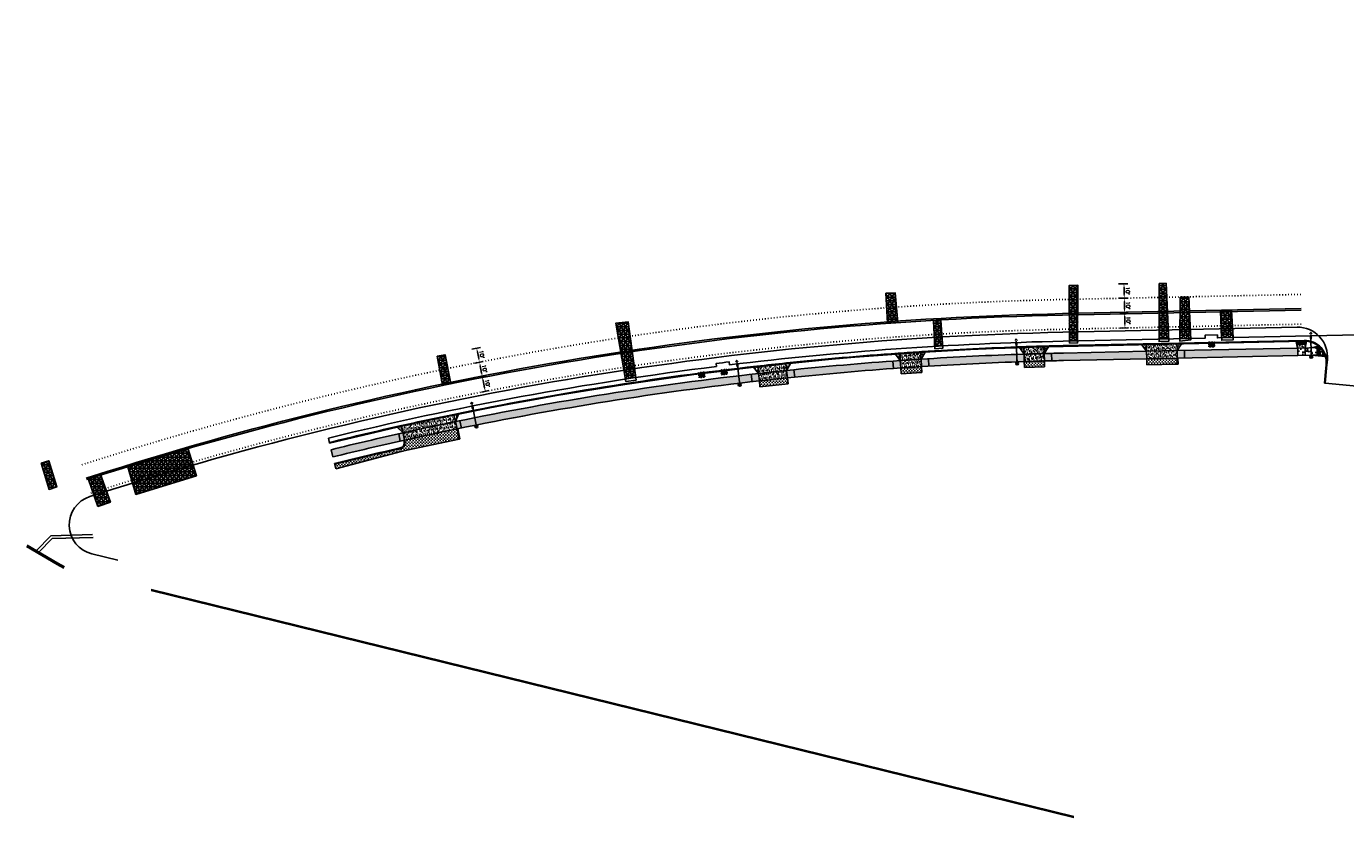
# Model space of a CAD drawing. Extents: x 1490373 to 1513910, y 649283 to 656452.
# Tile 3 of 6: x 1510429 to 1511316, y 652438 to 652969. Entities that reach past the tile are written whole.
import ezdxf

# ---------------------------------------------------------------- set-up
doc = ezdxf.new("R2010")
doc.units = 0
doc.header["$MEASUREMENT"] = 0
doc.header["$PDMODE"] = 34
doc.header["$PDSIZE"] = 0.004
for name, pattern in [('HIDDEN', [0.375, 0.25, -0.125]), ('motdrum10', [0]), ('motdrum25', [0]), ('pavement_dash', [2, 0.5, -1.5])]:
    doc.linetypes.add(name, pattern=pattern)
for name, color, linetype in [('E-DOUBLEYELLOW', 50, 'Continuous'), ('E-LANELINE', 110, 'Continuous'), ('E-MISC', 51, 'Continuous'), ('MOT-DRUMS', 1, 'Continuous'), ('P-ASPHALTDRIVE', 252, 'Continuous'), ('P-CONCRETEAREA', 252, 'Continuous'), ('P-CURB', 6, 'Continuous'), ('P-DRIVE', 1, 'Continuous'), ('P-DRIVEEND', 2, 'Continuous'), ('P-FULLDEPTHREPAIR', 252, 'Continuous'), ('P-LIGHT-COBRAHEAD', 1, 'Continuous'), ('P-PAVEMENT', 6, 'Continuous'), ('P-SAWCUT', 3, 'Continuous'), ('P-STORM-DISPLAY', 5, 'Continuous'), ('P-WALK', 4, 'Continuous'), ('SIGN', 7, 'Continuous')]:
    doc.layers.add(name, color=color, linetype=linetype)
doc.styles.get("Standard").update_dxf_attribs({"font": 'simplex.shx'})
doc.dimstyles.new('COEC', dxfattribs={"dimscale": 13.9, "dimtxt": 0.18, "dimasz": 0.18, "dimexe": 0.18, "dimexo": 0.0625, "dimgap": 0.09, "dimtad": 1, "dimzin": 0, "dimdsep": 46, "dimtxsty": 'Standard', "dimcen": 0.09, "dimclrd": 256, "dimclre": 256, "dimclrt": 256, "dimaunit": 1, "dimadec": 4, "dimazin": 0, "dimtfac": 1, "dimtofl": 0, "dimtmove": 0, "dimatfit": 3, "dimfxl": 1, "dimtolj": 1, "dimtzin": 0, "dimlwd": -1, "dimlwe": -1, "dimarcsym": 0})
pattern_1 = [(0, (0, 0), (0, 0.216506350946), [0.125, -0.25]), (120, (0, 0), (-0.1875, -0.108253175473), [0.125, -0.25]), (60, (0.125, 0), (-0.1875, 0.108253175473), [0.125, -0.25])]
pattern_2 = [(37.5, (0, 0), (-0.0629933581, 1.926823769), [0, -1.52, 0, -1.7, 0, -1.625]), (7.5, (0, 0), (1.7697767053, 2.8221460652), [0, -0.82, 0, -1.37, 0, -0.525]), (327.5, (-1.23, 0), (3.1141418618, 0.0056590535), [0, -0.5, 0, -1.8, 0, -2.35]), (317.5, (-1.23, 0), (3.0061266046, 0.877675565), [0, -0.25, 0, -1.18, 0, -1.35])]
pattern_3 = [(50, (0, 0), (7.172601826, -0.62752135), [0.75, -8.25]), (355, (0, 0), (-1.387513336, 7.521921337), [0.6, -6.6]), (100.45144446, (0.598, -0.052), (5.785088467, 6.89439991), [0.63740192, -7.01142112]), (46.1842, (0, 2), (10.672413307, -1.65519281), [1.125, -12.375]), (96.6356355, (0.889, 1.862), (9.34661946, 9.74118601), [0.95610342, -10.5171376]), (351.184164, (0, 2), (9.34661945, 9.741186), [0.9, -9.90000001]), (21, (1, 1.5), (5.969070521, -4.026188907), [0.75, -8.25]), (326, (1, 1.5), (2.43315332, 7.25150045), [0.6, -6.6]), (71.45144474, (1.4974, 1.1645), (8.402223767, 3.225311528), [0.6374019, -7.01142112]), (37.5, (0, 0), (0.121598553, 3.3289385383), [0, -6.52, 0, -6.7, 0, -6.625]), (7.5, (0, 0), (2.6306953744, 3.944117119), [0, -3.82, 0, -6.37, 0, -2.525]), (327.5, (-2.23, 0), (5.3382243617, -0.2255487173), [0, -2.5, 0, -7.8, 0, -10.35]), (317.5, (-3.23, 0), (5.831861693, 1.001049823), [0, -3.25, 0, -5.18, 0, -7.35])]

# ---------------------------------------------------------------- blocks, each defined once
blk = doc.blocks.new('COBRAHEAD')
at = {"layer": 'P-LIGHT-COBRAHEAD'}
h = blk.add_hatch(color=256, dxfattribs=at)
edge = h.paths.add_edge_path()
edge.add_ellipse((1508880.94, 651840.29), major_axis=(0.88, -1.55), ratio=0.5, start_angle=0, end_angle=360)
h = blk.add_hatch(color=256, dxfattribs=at)
h.dxf.hatch_style = 1
edge = h.paths.add_edge_path()
edge.add_arc((1508887.25, 651828.68), 1, 0, 360)
at = {"layer": 'P-LIGHT-COBRAHEAD', "flags": 128}
for points, elevation in [([(1508879.15, 651841.87), (1508879.36, 651843.12), (1508880.54, 651842.67)], 129.62), ([(1508880.08, 651841.85), (1508887.25, 651828.68)], 64.81)]:
    blk.add_lwpolyline(points, dxfattribs=dict(at, elevation=elevation))
at = {"layer": 'P-LIGHT-COBRAHEAD'}
blk.add_circle((1508887.25, 651828.68), 1, dxfattribs=at)
blk = doc.blocks.new('*D399')
at = {"layer": 'Defpoints', "color": 0, "transparency": 16777216}
for p in [(1510732.26, 652733.24), (1510735.69, 652733.92), (1510734.19, 652723.43)]:
    blk.add_point(p, dxfattribs=at)
at = {"layer": 'SIGN', "transparency": 16777216}
for p, q in [((1510733.24, 652733.44), (1510738.14, 652734.4)), ((1510737.13, 652726.56), (1510736.17, 652731.47)), ((1510735.17, 652723.63), (1510740.07, 652724.59))]:
    blk.add_line(p, q, dxfattribs=at)
for points in [[(1510736.58, 652731.55), (1510735.76, 652731.39), (1510735.69, 652733.92)], [(1510737.54, 652726.64), (1510736.72, 652726.48), (1510737.62, 652724.11)]]:
    blk.add_solid(points, dxfattribs=at)
at = {"layer": 'SIGN', "transparency": 16777216, "insert": (1510739.09, 652729.49), "char_height": 2.5, "attachment_point": 5, "rotation": 281.13009}
blk.add_mtext("\\A1;10'", dxfattribs=at)
blk = doc.blocks.new('*D400')
at = {"layer": 'Defpoints', "color": 0, "transparency": 16777216}
for p in [(1510729.85, 652742.96), (1510733.76, 652743.73), (1510732.26, 652733.24)]:
    blk.add_point(p, dxfattribs=at)
at = {"layer": 'SIGN', "transparency": 16777216}
for p, q in [((1510730.83, 652743.16), (1510736.21, 652744.21)), ((1510735.2, 652736.37), (1510734.24, 652741.28)), ((1510733.24, 652733.44), (1510738.14, 652734.4))]:
    blk.add_line(p, q, dxfattribs=at)
for points in [[(1510734.65, 652741.36), (1510733.83, 652741.2), (1510733.76, 652743.73)], [(1510735.61, 652736.45), (1510734.79, 652736.29), (1510735.69, 652733.92)]]:
    blk.add_solid(points, dxfattribs=at)
at = {"layer": 'SIGN', "transparency": 16777216, "insert": (1510737.16, 652739.31), "char_height": 2.5, "attachment_point": 5, "rotation": 281.13009}
blk.add_mtext("\\A1;10'", dxfattribs=at)
blk = doc.blocks.new('*D401')
at = {"layer": 'Defpoints', "color": 0, "transparency": 16777216}
for p in [(1510727.57, 652752.29), (1510731.9, 652753.14), (1510729.85, 652742.96)]:
    blk.add_point(p, dxfattribs=at)
at = {"layer": 'SIGN', "transparency": 16777216}
for p, q in [((1510728.55, 652752.48), (1510734.36, 652753.62)), ((1510733.27, 652746.18), (1510732.39, 652750.69)), ((1510730.83, 652743.16), (1510736.21, 652744.21))]:
    blk.add_line(p, q, dxfattribs=at)
for points in [[(1510732.8, 652750.77), (1510731.98, 652750.61), (1510731.9, 652753.14)], [(1510733.68, 652746.26), (1510732.86, 652746.1), (1510733.76, 652743.73)]]:
    blk.add_solid(points, dxfattribs=at)
at = {"layer": 'SIGN', "transparency": 16777216, "insert": (1510735.27, 652748.92), "char_height": 2.5, "attachment_point": 5, "rotation": 281.13009}
blk.add_mtext("\\A1;10'", dxfattribs=at)
blk = doc.blocks.new('*D402')
at = {"layer": 'Defpoints', "color": 0, "transparency": 16777216}
for p in [(1511162.96, 652776.63), (1511167.06, 652776.72), (1511163.17, 652766.63)]:
    blk.add_point(p, dxfattribs=at)
at = {"layer": 'SIGN', "transparency": 16777216}
for p, q in [((1511163.95, 652776.65), (1511169.56, 652776.77)), ((1511167.22, 652769.22), (1511167.11, 652774.22)), ((1511164.17, 652766.65), (1511169.77, 652766.77))]:
    blk.add_line(p, q, dxfattribs=at)
for points in [[(1511167.53, 652774.23), (1511166.69, 652774.21), (1511167.06, 652776.72)], [(1511167.63, 652769.23), (1511166.8, 652769.21), (1511167.27, 652766.72)]]:
    blk.add_solid(points, dxfattribs=at)
at = {"layer": 'SIGN', "transparency": 16777216, "insert": (1511169.65, 652771.77), "char_height": 2.5, "attachment_point": 5, "rotation": 271.23222}
blk.add_mtext("\\A1;10'", dxfattribs=at)
blk = doc.blocks.new('*D403')
at = {"layer": 'Defpoints', "color": 0, "transparency": 16777216}
for p in [(1511162.72, 652786.63), (1511166.84, 652786.71), (1511162.96, 652776.63)]:
    blk.add_point(p, dxfattribs=at)
at = {"layer": 'SIGN', "transparency": 16777216}
for p, q in [((1511163.72, 652786.65), (1511169.34, 652786.77)), ((1511167, 652779.22), (1511166.89, 652784.22)), ((1511163.95, 652776.65), (1511169.56, 652776.77))]:
    blk.add_line(p, q, dxfattribs=at)
for points in [[(1511167.31, 652784.22), (1511166.48, 652784.21), (1511166.84, 652786.71)], [(1511167.42, 652779.23), (1511166.59, 652779.21), (1511167.06, 652776.72)]]:
    blk.add_solid(points, dxfattribs=at)
at = {"layer": 'SIGN', "transparency": 16777216, "insert": (1511169.44, 652781.77), "char_height": 2.5, "attachment_point": 5, "rotation": 271.23222}
blk.add_mtext("\\A1;10'", dxfattribs=at)
blk = doc.blocks.new('*D404')
at = {"layer": 'Defpoints', "color": 0, "transparency": 16777216}
for p in [(1511161.98, 652796.29), (1511166.63, 652796.39), (1511162.72, 652786.63)]:
    blk.add_point(p, dxfattribs=at)
at = {"layer": 'SIGN', "transparency": 16777216}
for p, q in [((1511162.98, 652796.31), (1511169.13, 652796.44)), ((1511166.79, 652789.21), (1511166.69, 652793.89)), ((1511163.72, 652786.65), (1511169.34, 652786.77))]:
    blk.add_line(p, q, dxfattribs=at)
for points in [[(1511167.1, 652793.9), (1511166.27, 652793.88), (1511166.63, 652796.39)], [(1511167.2, 652789.22), (1511166.37, 652789.21), (1511166.84, 652786.71)]]:
    blk.add_solid(points, dxfattribs=at)
at = {"layer": 'SIGN', "transparency": 16777216, "insert": (1511169.22, 652791.61), "char_height": 2.5, "attachment_point": 5, "rotation": 271.23222}
blk.add_mtext("\\A1;10'", dxfattribs=at)

msp = doc.modelspace()

# ---------------------------------------------------------------- hatches: boundary and pattern name
at = {"layer": 'P-ASPHALTDRIVE'}
h = msp.add_hatch(dxfattribs=at)
h.set_pattern_fill('CROSS', color=256, scale=4)
h.paths.add_polyline_path([(1511030.667, 652740.76, 0.0015481), (1511016.699, 652739.825), (1511016.966, 652735.834), (1511030.935, 652736.769)])
h = msp.add_hatch(dxfattribs=at)
h.set_pattern_fill('CROSS', color=256, scale=4)
h.paths.add_polyline_path([(1511113.193, 652744.515, 0.0008736), (1511105.296, 652744.286), (1511105.42, 652740.259), (1511113.314, 652740.498)])
h.paths.add_polyline_path([(1511105.296, 652744.286, 0.0006192), (1511099.699, 652744.107), (1511099.82, 652740.09), (1511105.42, 652740.259)])
h = msp.add_hatch(dxfattribs=at)
h.set_pattern_fill('CROSS', color=256, scale=4)
h.paths.add_polyline_path([(1511202.388, 652746.47), (1511181.893, 652746.029), (1511181.979, 652742.03), (1511202.474, 652742.471)])
h = msp.add_hatch(dxfattribs=at)
h.set_pattern_fill('CROSS', color=256, scale=4)
h.paths.add_polyline_path([(1510940.611, 652733.202, 0.0008336), (1510933.114, 652732.41), (1510933.544, 652728.415), (1510941.042, 652729.226)])
h.paths.add_polyline_path([(1510933.114, 652732.41, 0.0012674), (1510921.721, 652731.156), (1510921.722, 652731.155), (1510922.152, 652727.182), (1510933.544, 652728.415)])
h = msp.add_hatch(dxfattribs=at)
h.set_pattern_fill('CROSS', color=256, scale=4)
edge = h.paths.add_edge_path()
edge.add_line((1510720.141, 652692.043), (1510718.798, 652698.309))
edge.add_line((1510718.798, 652698.309), (1510718.674, 652698.888))
edge.add_arc((1511174.667, 650484.521), 2260.83, 101.635957, 102.548308)
edge.add_line((1510683.473, 652691.347), (1510683.69, 652690.334))
edge.add_arc((1510679.779, 652689.496), 4, -77.35007, 12.092133, ccw=False)
edge.add_arc((1511174.667, 650484.521), 2255.83, 102.64993, 103.801194)
edge.add_line((1510636.531, 652675.223), (1510637.287, 652672.146))
edge.add_line((1510637.287, 652672.146), (1510681.085, 652683.676))
edge.add_line((1510681.085, 652683.676), (1510720.141, 652692.043))
at = {"layer": 'P-CONCRETEAREA'}
h = msp.add_hatch(dxfattribs=at)
h.set_pattern_fill('AR-SAND', color=256)
h.set_pattern_definition(pattern_2)
h.paths.add_polyline_path([(1511202.281, 652751.469), (1511181.786, 652751.028), (1511181.893, 652746.029), (1511202.388, 652746.47)])
h.paths.add_polyline_path([(1511202.184, 652755.968), (1511181.689, 652755.527), (1511181.786, 652751.028), (1511202.281, 652751.469)])
h.paths.add_polyline_path([(1511181.689, 652755.527), (1511179.788, 652755.486), (1511179.823, 652753.839), (1511181.786, 652751.028)])
h.paths.add_polyline_path([(1511179.788, 652755.486), (1511178.69, 652755.462), (1511179.823, 652753.839)])
h.paths.add_polyline_path([(1511204.795, 652755.421), (1511204.782, 652756.023), (1511202.184, 652755.968), (1511202.281, 652751.469)])
h.paths.add_polyline_path([(1511205.183, 652756.032), (1511204.782, 652756.023), (1511204.795, 652755.421)])
h = msp.add_hatch(dxfattribs=at)
h.set_pattern_fill('AR-CONC', color=256)
h.set_pattern_definition(pattern_3)
h.paths.add_polyline_path([(1511288.301, 652753.319), (1511283.302, 652753.211), (1511283.41, 652748.213), (1511288.409, 652748.32)])
h.paths.add_polyline_path([(1511288.247, 652755.81), (1511283.249, 652755.702), (1511283.302, 652753.211), (1511288.301, 652753.319)])
h.paths.add_polyline_path([(1511283.205, 652757.71), (1511282.206, 652757.689), (1511283.302, 652753.211)])
h.paths.add_polyline_path([(1511289.206, 652757.762, 0.0172877), (1511288.204, 652757.809), (1511288.301, 652753.319)])
h = msp.add_hatch(dxfattribs=at)
h.set_pattern_fill('AR-SAND', color=256)
h.set_pattern_definition(pattern_2)
h.paths.add_polyline_path([(1511030.334, 652745.749, 0.0015447), (1511016.365, 652744.814), (1511016.699, 652739.825, -0.0015481), (1511030.667, 652740.76)])
h.paths.add_polyline_path([(1511016.064, 652749.304, 0.0003304), (1511013.072, 652749.092), (1511016.365, 652744.814)])
h.paths.add_polyline_path([(1511030.033, 652750.239, 0.0015416), (1511016.064, 652749.304), (1511016.365, 652744.814, -0.0015447), (1511030.334, 652745.749)])
h.paths.add_polyline_path([(1511033.027, 652750.428, 0.0002464), (1511030.794, 652750.287), (1511031.008, 652746.92)])
h.paths.add_polyline_path([(1511030.794, 652750.287, 0.000084), (1511030.033, 652750.239), (1511030.334, 652745.749), (1511031.008, 652746.92)])
h = msp.add_hatch(color=255, dxfattribs=at)
h.dxf.hatch_style = 1
h.paths.add_polyline_path([(1511055.754, 652747.228, 0.0027271), (1511031.079, 652745.796), (1511031.396, 652740.806, -0.0027271), (1511056.016, 652742.235)])
h.paths.add_polyline_path([(1511031.079, 652745.796, 0.0000824), (1511030.334, 652745.749), (1511030.667, 652740.76, -0.0000807), (1511031.396, 652740.806)])
h.paths.add_polyline_path([(1511080.443, 652748.391, 0.0027271), (1511055.754, 652747.228), (1511056.016, 652742.235, -0.0027271), (1511080.651, 652743.395)])
h.paths.add_polyline_path([(1511099.548, 652749.105, 0.0021095), (1511080.443, 652748.391), (1511080.651, 652743.395, -0.0021078), (1511099.699, 652744.107)])
h = msp.add_hatch(dxfattribs=at)
h.set_pattern_fill('AR-SAND', color=256)
h.set_pattern_definition(pattern_2)
h.paths.add_polyline_path([(1511105.143, 652749.284, 0.0006176), (1511099.548, 652749.105), (1511099.699, 652744.107, -0.0006192), (1511105.296, 652744.286)])
h.paths.add_polyline_path([(1511113.042, 652749.512, 0.0008719), (1511105.143, 652749.284), (1511105.296, 652744.286, -0.0008736), (1511113.193, 652744.515)])
h.paths.add_polyline_path([(1511115.905, 652754.09, 0.0003304), (1511112.906, 652754.01), (1511113.042, 652749.512)])
h.paths.add_polyline_path([(1511112.906, 652754.01, 0.0008705), (1511105.005, 652753.782), (1511105.143, 652749.284, -0.0008719), (1511113.042, 652749.512)])
h.paths.add_polyline_path([(1511105.005, 652753.782, 0.0006161), (1511099.412, 652753.603), (1511099.548, 652749.105, -0.0006176), (1511105.143, 652749.284)])
h.paths.add_polyline_path([(1511099.412, 652753.603, 0.0003304), (1511096.414, 652753.502), (1511099.548, 652749.105)])
h = msp.add_hatch(color=255, dxfattribs=at)
h.dxf.hatch_style = 1
h.paths.add_polyline_path([(1511129.896, 652749.912), (1511125.941, 652749.827, 0.0014236), (1511113.042, 652749.512), (1511113.193, 652744.515, -0.001422), (1511126.049, 652744.828), (1511130.004, 652744.913)])
h.paths.add_polyline_path([(1511154.89, 652750.449), (1511129.896, 652749.912), (1511130.004, 652744.913), (1511154.998, 652745.45)])
h.paths.add_polyline_path([(1511179.884, 652750.987), (1511154.89, 652750.449), (1511154.998, 652745.45), (1511179.992, 652745.988)])
h.paths.add_polyline_path([(1511181.786, 652751.028), (1511179.884, 652750.987), (1511179.992, 652745.988), (1511181.893, 652746.029)])
h = msp.add_hatch(color=255, dxfattribs=at)
h.dxf.hatch_style = 1
h.paths.add_polyline_path([(1511229.873, 652752.062), (1511204.879, 652751.525), (1511204.986, 652746.526), (1511229.98, 652747.063)])
h.paths.add_polyline_path([(1511204.879, 652751.525), (1511202.281, 652751.469), (1511202.388, 652746.47), (1511202.888, 652746.481), (1511204.986, 652746.526)])
h.paths.add_polyline_path([(1511254.867, 652752.6), (1511229.873, 652752.062), (1511229.98, 652747.063), (1511254.975, 652747.601)])
h.paths.add_polyline_path([(1511279.861, 652753.137), (1511254.867, 652752.6), (1511254.975, 652747.601), (1511279.969, 652748.139)])
h.paths.add_polyline_path([(1511283.302, 652753.211), (1511279.861, 652753.137), (1511279.969, 652748.139), (1511283.41, 652748.213)])
h.paths.add_polyline_path([(1511220.628, 652744.704), (1511225.236, 652744.803), (1511225.175, 652747.659), (1511220.566, 652747.56)], flags=9)
h = msp.add_hatch(dxfattribs=at)
h.set_pattern_fill('AR-CONC', color=256)
h.set_pattern_definition(pattern_3)
h.paths.add_polyline_path([(1511292.3, 652753.405), (1511288.301, 652753.319), (1511288.409, 652748.32), (1511292.408, 652748.406)])
h.paths.add_polyline_path([(1511296.299, 652753.491), (1511292.3, 652753.405), (1511292.408, 652748.406), (1511296.407, 652748.492)])
h.paths.add_polyline_path([(1511297.225, 652754.511), (1511292.3, 652753.405), (1511298.299, 652753.534, 0.0250504)])
h.paths.add_polyline_path([(1511298.299, 652753.534), (1511298.406, 652748.535), (1511301.516, 652748.602, 0.1025971)])
h.paths.add_polyline_path([(1511301.516, 652748.602), (1511292.408, 652748.406), (1511301.864, 652747.609, 0.0181442)])
h = msp.add_hatch(dxfattribs=at)
h.set_pattern_fill('AR-SAND', color=256)
h.set_pattern_definition(pattern_2)
h.paths.add_polyline_path([(1510932.58, 652737.381, 0.0012651), (1510921.183, 652736.127), (1510921.721, 652731.156, -0.0012674), (1510933.114, 652732.41)])
h.paths.add_polyline_path([(1510940.072, 652738.173, 0.0008313), (1510932.58, 652737.381), (1510933.114, 652732.41, -0.0008336), (1510940.611, 652733.202)])
h.paths.add_polyline_path([(1510939.588, 652742.647, 0.0008292), (1510932.099, 652741.855), (1510932.58, 652737.381, -0.0008313), (1510940.072, 652738.173)])
h.paths.add_polyline_path([(1510932.099, 652741.855, 0.001263), (1510920.698, 652740.601), (1510921.183, 652736.127, -0.0012651), (1510932.58, 652737.381)])
h.paths.add_polyline_path([(1510920.698, 652740.601, 0.0003304), (1510917.717, 652740.263), (1510921.183, 652736.127)])
h.paths.add_polyline_path([(1510942.573, 652742.947), (1510942.572, 652742.956, 0.0003304), (1510939.588, 652742.647), (1510940.072, 652738.173)])
h = msp.add_hatch(color=255, dxfattribs=at)
h.dxf.hatch_style = 1
h.paths.add_polyline_path([(1510957.169, 652739.888, 0.0018958), (1510940.072, 652738.173), (1510940.611, 652733.202, -0.0018935), (1510957.649, 652734.911)])
h.paths.add_polyline_path([(1510981.784, 652742.126, 0.0027271), (1510957.169, 652739.888), (1510957.649, 652734.911, -0.0027271), (1510982.209, 652737.144)])
h.paths.add_polyline_path([(1511006.421, 652744.096, 0.0027271), (1510981.784, 652742.126), (1510982.209, 652737.144, -0.0027271), (1511006.793, 652739.109)])
h.paths.add_polyline_path([(1511016.365, 652744.814, 0.0011), (1511006.421, 652744.096), (1511006.793, 652739.109, -0.0010983), (1511016.699, 652739.825)])
h = msp.add_hatch(color=255, dxfattribs=at)
h.dxf.hatch_style = 1
h.paths.add_polyline_path([(1510720.566, 652704.38, 0.000331), (1510717.627, 652703.777), (1510718.674, 652698.888), (1510719.163, 652698.993), (1510719.164, 652698.989, -0.0002765), (1510721.613, 652699.491)])
h.paths.add_polyline_path([(1510737.152, 652707.709, 0.0018665), (1510720.566, 652704.38), (1510721.613, 652699.491, -0.0018614), (1510738.117, 652702.803)])
h.paths.add_polyline_path([(1510762.34, 652707.433), (1510761.428, 652712.349, 0.0027271), (1510737.152, 652707.709), (1510738.117, 652702.803, -0.0027271)])
h.paths.add_polyline_path([(1510786.613, 652711.798), (1510785.754, 652716.724, 0.0027271), (1510761.428, 652712.349), (1510762.34, 652707.433, -0.0027271)])
h.paths.add_polyline_path([(1510810.127, 652720.834, 0.0027271), (1510785.754, 652716.724), (1510786.613, 652711.798, -0.0027271), (1510810.931, 652715.899)])
h.paths.add_polyline_path([(1510834.542, 652724.677, 0.0027271), (1510810.127, 652720.834), (1510810.931, 652715.899, -0.0027271), (1510835.293, 652719.734)])
h.paths.add_polyline_path([(1510858.998, 652728.254, 0.0027271), (1510834.542, 652724.677), (1510835.293, 652719.734, -0.0027271), (1510859.695, 652723.303)])
h.paths.add_polyline_path([(1510883.492, 652731.564, 0.0027271), (1510858.998, 652728.254), (1510859.695, 652723.303, -0.0027271), (1510884.134, 652726.605)])
h.paths.add_polyline_path([(1510908.02, 652734.606, 0.0027271), (1510883.492, 652731.564), (1510884.134, 652726.605, -0.0027271), (1510908.609, 652729.641)])
h.paths.add_polyline_path([(1510921.183, 652736.127, 0.001462), (1510908.02, 652734.606), (1510908.609, 652729.641, -0.0014597), (1510921.721, 652731.156)])
h = msp.add_hatch(dxfattribs=at)
h.set_pattern_fill('AR-SAND', color=256)
h.set_pattern_definition(pattern_2)
h.paths.add_polyline_path([(1510718.674, 652698.888), (1510717.627, 652703.777, 0.0039721), (1510682.426, 652696.236), (1510683.473, 652691.347, -0.0039809)])
h.paths.add_polyline_path([(1510717.627, 652703.777), (1510716.684, 652708.177, 0.0039642), (1510681.483, 652700.636), (1510682.426, 652696.236, -0.0039721)])
h.paths.add_polyline_path([(1510681.483, 652700.636, 0.0003304), (1510678.555, 652699.982), (1510682.426, 652696.236)])
h.paths.add_polyline_path([(1510719.623, 652708.781, 0.0003304), (1510716.684, 652708.177), (1510717.627, 652703.777)])
h = msp.add_hatch(color=255, dxfattribs=at)
h.dxf.hatch_style = 1
edge = h.paths.add_edge_path()
edge.add_line((1510682.426, 652696.236), (1510679.498, 652695.582))
edge.add_arc((1511174.667, 650484.521), 2265.83, 102.623165, 103.801194)
edge.add_line((1510634.145, 652684.935), (1510635.338, 652680.079))
edge.add_arc((1511174.667, 650484.521), 2260.83, 102.624339, 103.801194, ccw=False)
edge.add_arc((1511174.667, 650484.521), 2260.83, 102.56098, 102.624339, ccw=False)
edge.add_line((1510682.985, 652691.238), (1510682.984, 652691.242))
edge.add_line((1510682.984, 652691.242), (1510683.473, 652691.347))
edge.add_line((1510683.473, 652691.347), (1510682.426, 652696.236))
at = {"layer": 'P-FULLDEPTHREPAIR'}
h = msp.add_hatch(dxfattribs=at)
h.set_pattern_fill('NET3', color=256, scale=20)
h.set_pattern_definition([(0, (91.2672, 15.524), (0, 2.5), []), (60, (91.2672, 15.524), (-2.1650635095, 1.25), []), (120, (91.2672, 15.524), (-2.1650635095, -1.25), [])])
h.paths.add_polyline_path([(1511129.886, 652795.262), (1511135.544, 652795.392), (1511135.533, 652758.035), (1511129.955, 652757.915)])
h = msp.add_hatch(dxfattribs=at)
h.set_pattern_fill('NET3', color=256, scale=20)
h.set_pattern_definition([(0, (151.7204, 15.1708), (0, 2.5), []), (60, (151.7204, 15.1708), (-2.1650635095, 1.25), []), (120, (151.7204, 15.1708), (-2.1650635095, -1.25), [])])
h.paths.add_polyline_path([(1511190.256, 652796.559), (1511194.872, 652796.755), (1511196.68, 652759.35), (1511190.264, 652759.212)])
h = msp.add_hatch(dxfattribs=at)
h.set_pattern_fill('NET3', color=256, scale=20)
h.paths.add_polyline_path([(1511006.733, 652789.966), (1511007.731, 652769.984), (1511014.672, 652770.345), (1511012.881, 652790.333)])
h = msp.add_hatch(dxfattribs=at)
h.set_pattern_fill('NET3', color=256, scale=20)
h.set_pattern_definition([(0, (166.8766, 19.2612), (0, 2.5), []), (60, (166.8766, 19.2612), (-2.1650635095, 1.25), []), (120, (166.8766, 19.2612), (-2.1650635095, -1.25), [])])
h.paths.add_polyline_path([(1511204.479, 652787.393), (1511210.308, 652787.404), (1511211.412, 652759.667), (1511204.191, 652759.512)])
h = msp.add_hatch(dxfattribs=at)
h.set_pattern_fill('NET3', color=256, scale=20)
h.paths.add_polyline_path([(1511231.428, 652778.362), (1511238.937, 652778.475), (1511239.954, 652760.281), (1511232.219, 652760.114)])
h = msp.add_hatch(dxfattribs=at)
h.set_pattern_fill('NET3', color=256, scale=20)
h.paths.add_polyline_path([(1510825.279, 652769.892), (1510833.548, 652770.824), (1510838.714, 652733.395), (1510831.772, 652732.347)])
h = msp.add_hatch(dxfattribs=at)
h.set_pattern_fill('NET3', color=256, scale=20)
h.paths.add_polyline_path([(1511038.644, 652771.693), (1511043.637, 652771.761), (1511044.776, 652754.638), (1511039.508, 652754.33)])
h = msp.add_hatch(dxfattribs=at)
h.set_pattern_fill('NET3', color=256, scale=20)
h.paths.add_polyline_path([(1510705.271, 652747.714), (1510710.611, 652748.745), (1510714.423, 652729.32), (1510708.895, 652728.368)])
h = msp.add_hatch(dxfattribs=at)
h.set_pattern_fill('NET3', color=256, scale=20)
h.paths.add_polyline_path([(1510497.583, 652673.445), (1510537.948, 652685.849), (1510543.63, 652667.414), (1510502.843, 652654.905)])
h = msp.add_hatch(dxfattribs=at)
h.set_pattern_fill('NET3', color=256, scale=20)
h.set_pattern_definition([(0, (-32.844, 7.2936), (0, 2.5), []), (60, (-32.844, 7.2936), (-2.1650635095, 1.25), []), (120, (-32.844, 7.2936), (-2.1650635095, -1.25), [])])
h.paths.add_polyline_path([(1510439.283, 652675.934), (1510444.422, 652677.52), (1510449.813, 652659.955), (1510444.644, 652658.252)])
h = msp.add_hatch(dxfattribs=at)
h.set_pattern_fill('NET3', color=256, scale=20)
h.paths.add_polyline_path([(1510471.016, 652665.556), (1510479.156, 652668.182), (1510485.829, 652649.769), (1510477.439, 652646.733)])
at = {"layer": 'P-STORM-DISPLAY'}
h = msp.add_hatch(color=256, dxfattribs=at)
h.dxf.hatch_style = 1
h.paths.add_polyline_path([(1511223.816, 652754.182), (1511227.231, 652754.256), (1511227.183, 652756.505), (1511223.767, 652756.432)])
h = msp.add_hatch(color=256, dxfattribs=at)
h.dxf.hatch_style = 1
h.paths.add_polyline_path([(1510896.549, 652735.485), (1510899.94, 652735.901), (1510899.666, 652738.135), (1510896.275, 652737.718)])
h = msp.add_hatch(color=256, dxfattribs=at)
h.dxf.hatch_style = 1
h.paths.add_polyline_path([(1510881.509, 652733.575), (1510884.897, 652734.015), (1510884.608, 652736.246), (1510881.219, 652735.807)])
at = {"layer": 'P-WALK'}
h = msp.add_hatch(dxfattribs=at)
h.set_pattern_fill('HEX', color=247)
h.set_pattern_definition(pattern_1)
h.paths.add_polyline_path([(1511288.204, 652757.809), (1511283.206, 652757.702), (1511283.249, 652755.702), (1511288.247, 652755.81)])
h = msp.add_hatch(dxfattribs=at)
h.set_pattern_fill('HEX', color=247)
h.set_pattern_definition(pattern_1)
h.paths.add_polyline_path([(1511298.349, 652751.174), (1511298.299, 652753.534), (1511296.299, 652753.491), (1511296.314, 652752.824), (1511296.407, 652748.492), (1511298.406, 652748.535)])

# ---------------------------------------------------------------- linework, layer by layer
at = {"layer": 'E-DOUBLEYELLOW'}
for points in [[(1510513.15, 652590.399), (1511132.898, 652437.755)], [(1510513.31, 652591.047), (1511133.057, 652438.403)]]:
    msp.add_lwpolyline(points, dxfattribs=at)
at = {"layer": 'E-LANELINE', "linetype": 'pavement_dash', "flags": 128}
for points in [[(1510466.662, 652674.811), (1510480.857, 652679.298, -0.0712884), (1511125.167, 652785.818), (1511285.373, 652789.264)], [(1510472.691, 652655.741), (1510486.885, 652660.228, -0.0712884), (1511125.597, 652765.823), (1511285.803, 652769.269)]]:
    msp.add_lwpolyline(points, format="xyb", dxfattribs=at)
at = {"layer": 'E-LANELINE', "flags": 128}
for points in [[(1510469.526, 652665.753), (1510483.72, 652670.24, -0.0712884), (1511125.371, 652776.32), (1511285.577, 652779.766)], [(1510469.827, 652664.799), (1510484.021, 652669.286, -0.0712884), (1511125.393, 652775.321), (1511285.599, 652778.767)]]:
    msp.add_lwpolyline(points, format="xyb", dxfattribs=at)
for points in [[(1510436.079, 652617.09), (1510445.848, 652627.142), (1510473.813, 652627.861)], [(1510437.86, 652616.052), (1510446.714, 652625.164), (1510474.245, 652625.872)], [(1510429.409, 652619.817), (1510450.09, 652607.772), (1510454.629, 652605.38)], [(1510429.913, 652620.681), (1510450.575, 652608.647), (1510455.095, 652606.264)]]:
    msp.add_lwpolyline(points, dxfattribs=at)
at = {"layer": 'E-MISC', "flags": 128}
for points in [[(1511129.957, 652756.593), (1511135.533, 652756.656), (1511135.544, 652795.392), (1511129.886, 652795.262)], [(1511190.256, 652796.559), (1511194.872, 652796.755), (1511196.759, 652757.725), (1511190.264, 652757.515)], [(1511006.733, 652789.966), (1511007.731, 652769.984), (1511014.672, 652770.345), (1511012.881, 652790.333)], [(1511204.479, 652787.393), (1511210.308, 652787.404), (1511211.453, 652758.648), (1511204.173, 652757.802)], [(1511231.428, 652778.362), (1511238.937, 652778.475), (1511240.039, 652758.758), (1511232.291, 652758.455)], [(1510838.955, 652731.646), (1510832.054, 652730.716), (1510825.279, 652769.892), (1510833.548, 652770.824)], [(1511039.588, 652752.723), (1511044.878, 652753.1), (1511043.637, 652771.761), (1511038.644, 652771.693)], [(1510705.271, 652747.714), (1510710.611, 652748.745), (1510714.423, 652729.32), (1510708.895, 652728.368)], [(1510502.843, 652654.905), (1510497.583, 652673.445), (1510537.948, 652685.849), (1510543.63, 652667.414)], [(1510439.283, 652675.934), (1510444.422, 652677.52), (1510449.813, 652659.955), (1510444.644, 652658.252)], [(1510477.439, 652646.733), (1510471.016, 652665.556), (1510479.156, 652668.182), (1510485.829, 652649.769)]]:
    msp.add_lwpolyline(points, close=True, dxfattribs=at)
at = {"layer": 'MOT-DRUMS', "linetype": 'motdrum25', "ltscale": 0.05, "flags": 128}
msp.add_lwpolyline([(1510472.135, 652653.468), (1510487.488, 652658.321, -0.0712884), (1511125.64, 652763.823), (1511282.937, 652767.207)], format="xyb", dxfattribs=at)
at = {"layer": 'MOT-DRUMS', "flags": 128}
msp.add_lwpolyline([(1511302.948, 652741.879), (1511303.276, 652745.304)], dxfattribs=at)
at = {"layer": 'MOT-DRUMS', "linetype": 'motdrum10', "ltscale": 0.05, "flags": 128}
msp.add_lwpolyline([(1510490.773, 652610.782), (1510473.473, 652614.956, -0.75967), (1510472.136, 652653.468)], format="xyb", dxfattribs=at)
at = {"layer": 'MOT-DRUMS', "linetype": 'motdrum10', "ltscale": 0.05}
msp.add_arc((1511283.367, 652747.211), 20, 354.527184, 91.232222, dxfattribs=at)
at = {"layer": 'P-CURB'}
msp.add_lwpolyline([(1510633.071, 652689.305, -0.0548975), (1511125.844, 652754.326), (1511287.704, 652757.807)], format="xyb", dxfattribs=at)
at = {"layer": 'P-CURB', "flags": 128}
for points in [[(1511302.23, 652739.631), (1511301.276, 652729.676)], [(1511301.774, 652729.628), (1511301.276, 652729.676)]]:
    msp.add_lwpolyline(points, dxfattribs=at)
at = {"layer": 'P-CURB'}
msp.add_lwpolyline([(1511302.23, 652739.631), (1511302.45, 652741.927)], dxfattribs=at)
msp.add_arc((1511288.016, 652743.31), 14.5, 354.524701, 91.232222, dxfattribs=at)
at = {"layer": 'P-DRIVE'}
for p, q in [((1511181.786, 652751.028), (1511202.281, 652751.469)), ((1511181.893, 652746.029), (1511202.388, 652746.47))]:
    msp.add_line(p, q, dxfattribs=at)
at = {"layer": 'P-DRIVE', "flags": 128}
for points in [[(1511178.69, 652755.462), (1511178.679, 652755.962)], [(1511181.786, 652751.028), (1511181.678, 652756.027)], [(1511202.281, 652751.469), (1511202.173, 652756.468)], [(1511205.183, 652756.032), (1511202.281, 652751.469)], [(1511205.183, 652756.032), (1511205.173, 652756.532)], [(1511013.072, 652749.092), (1511013.038, 652749.591)], [(1511013.072, 652749.092), (1511016.365, 652744.814)], [(1511016.365, 652744.814), (1511016.031, 652749.803)], [(1511030.334, 652745.749), (1511030, 652750.738)], [(1511033.027, 652750.428), (1511030.334, 652745.749)], [(1511033.027, 652750.428), (1511032.994, 652750.927)], [(1511096.414, 652753.502), (1511096.399, 652754.001)], [(1511096.414, 652753.502), (1511099.548, 652749.105)], [(1511099.548, 652749.105), (1511099.397, 652754.103)], [(1511099.699, 652744.107), (1511099.548, 652749.105)], [(1511113.042, 652749.512), (1511112.891, 652754.51)], [(1511115.905, 652754.09), (1511113.042, 652749.512)], [(1511113.193, 652744.515), (1511113.042, 652749.512)], [(1511115.905, 652754.09), (1511115.89, 652754.59)], [(1511178.69, 652755.462), (1511181.786, 652751.028)], [(1511181.893, 652746.029), (1511181.786, 652751.028)], [(1511202.388, 652746.47), (1511202.281, 652751.469)], [(1510917.717, 652740.263), (1510917.663, 652740.76)], [(1510917.717, 652740.263), (1510921.183, 652736.127)], [(1510921.183, 652736.127), (1510920.644, 652741.098)], [(1510940.072, 652738.173), (1510939.534, 652743.144)], [(1510942.548, 652742.9), (1510940.072, 652738.173)], [(1510940.611, 652733.201), (1510940.072, 652738.173)], [(1510942.572, 652742.956), (1510942.518, 652743.453)], [(1511016.699, 652739.825), (1511016.365, 652744.814)], [(1511016.966, 652735.834), (1511016.699, 652739.825)], [(1511030.667, 652740.76), (1511030.334, 652745.749)], [(1511030.935, 652736.769), (1511030.667, 652740.76)], [(1511099.82, 652740.09), (1511099.699, 652744.107)], [(1511099.82, 652740.09), (1511113.314, 652740.498)], [(1511113.314, 652740.498), (1511113.193, 652744.515)], [(1511181.979, 652742.03), (1511181.893, 652746.029)], [(1511181.979, 652742.03), (1511202.474, 652742.471)], [(1511202.388, 652746.47), (1511202.888, 652746.481)], [(1511202.474, 652742.471), (1511202.388, 652746.47)], [(1511202.474, 652742.471), (1511202.974, 652742.481)], [(1511202.974, 652742.481), (1511202.888, 652746.481)], [(1510921.722, 652731.155), (1510921.183, 652736.127)], [(1510922.152, 652727.181), (1510921.721, 652731.156)], [(1510941.042, 652729.226), (1510922.152, 652727.182)], [(1510941.042, 652729.227), (1510940.611, 652733.202)], [(1511016.966, 652735.834), (1511030.935, 652736.769)], [(1510718.674, 652698.888), (1510716.579, 652708.666)], [(1510719.623, 652708.781), (1510717.627, 652703.777)], [(1510719.623, 652708.781), (1510719.518, 652709.27)], [(1510678.555, 652699.982), (1510678.45, 652700.471)], [(1510678.555, 652699.982), (1510682.426, 652696.236)], [(1510683.473, 652691.347), (1510681.378, 652701.125)], [(1510718.674, 652698.888), (1510719.163, 652698.993)], [(1510720.141, 652692.043), (1510718.674, 652698.888)], [(1510720.631, 652692.144), (1510719.163, 652698.993)], [(1510682.984, 652691.242), (1510683.473, 652691.347)], [(1510683.201, 652690.229), (1510682.984, 652691.242)], [(1510683.69, 652690.334), (1510683.473, 652691.347)]]:
    msp.add_lwpolyline(points, dxfattribs=at)
at = {"layer": 'P-DRIVE'}
for points in [[(1511099.548, 652749.105, -0.0014895), (1511113.042, 652749.512)], [(1510921.183, 652736.127, -0.0020964), (1510940.072, 652738.173)], [(1511016.365, 652744.814, -0.0015447), (1511030.334, 652745.749)], [(1511016.699, 652739.825, -0.0015481), (1511030.667, 652740.76)], [(1511099.699, 652744.107, -0.0014928), (1511113.193, 652744.515)], [(1510921.721, 652731.156, -0.002101), (1510940.611, 652733.202)], [(1510682.426, 652696.236, -0.0039721), (1510717.627, 652703.777)], [(1510683.473, 652691.347, -0.0039809), (1510718.674, 652698.888)], [(1510680.545, 652686.081, 0.0050234), (1510636.411, 652675.709, 0.0050234)], [(1510680.655, 652685.593, 0.0050234), (1510636.531, 652675.223, 0.0050234)]]:
    msp.add_lwpolyline(points, format="xyb", dxfattribs=at)
for centre, radius, start, end in [((1510679.779, 652689.496), 3.5, 282.64993, 12.092133), ((1510679.779, 652689.496), 4, 282.64993, 12.092133), ((1511175.191, 650482.076), 2256.33, 101.622351, 101.635048)]:
    msp.add_arc(centre, radius, start, end, dxfattribs=at)
at = {"layer": 'P-DRIVEEND', "flags": 128}
for points in [[(1510684.94, 652684.502), (1510720.141, 652692.043)], [(1510636.411, 652675.709), (1510637.287, 652672.146)]]:
    msp.add_lwpolyline(points, dxfattribs=at)
at = {"layer": 'P-DRIVEEND'}
msp.add_lwpolyline([(1510684.94, 652684.502), (1510681.085, 652683.676), (1510637.287, 652672.146)], dxfattribs=at)
at = {"layer": 'P-FULLDEPTHREPAIR', "flags": 128}
for points in [[(1511231.428, 652778.362), (1511238.937, 652778.475), (1511239.954, 652760.281), (1511232.219, 652760.114), (1511231.428, 652778.362)], [(1511038.644, 652771.693), (1511043.637, 652771.761), (1511044.776, 652754.638), (1511039.508, 652754.33), (1511038.644, 652771.693)]]:
    msp.add_lwpolyline(points, dxfattribs=at)
at = {"layer": 'P-PAVEMENT'}
for points in [[(1511113.113, 652754.516, -0.0014009), (1511125.834, 652754.825), (1511179.446, 652755.979), (1511203.44, 652756.495), (1511287.694, 652758.307)], [(1510632.952, 652689.79, -0.0054756), (1510681.378, 652701.125, -0.0039634), (1510716.579, 652708.666, -0.0226862), (1510919.982, 652741.023, -0.0022018), (1510939.866, 652743.179, -0.0083042), (1511015.005, 652749.731, -0.0017615), (1511030.969, 652750.799, -0.0075119), (1511099.119, 652754.094)], [(1511099.119, 652754.094, -0.0015413), (1511113.113, 652754.516, -0.0010792)]]:
    msp.add_lwpolyline(points, format="xyb", dxfattribs=at)
at = {"layer": 'P-PAVEMENT', "flags": 128}
msp.add_lwpolyline([(1511302.728, 652739.583), (1511301.774, 652729.628)], dxfattribs=at)
at = {"layer": 'P-PAVEMENT'}
msp.add_lwpolyline([(1511302.728, 652739.583), (1511302.948, 652741.879)], dxfattribs=at)
msp.add_arc((1511288.016, 652743.31), 15, 354.524701, 91.232222, dxfattribs=at)
at = {"layer": 'P-SAWCUT'}
msp.add_lwpolyline([(1510632.237, 652692.704, -0.0291647), (1510892.869, 652740.821), (1510892.621, 652742.806, -0.0009788), (1510901.465, 652743.893), (1510901.705, 652741.907, -0.0247123), (1511125.769, 652757.825), (1511221.244, 652759.878), (1511221.201, 652761.878), (1511229.388, 652762.054), (1511229.431, 652760.054), (1511491.83, 652765.699), (1511491.787, 652767.698), (1511499.872, 652767.872), (1511499.915, 652765.873), (1511791.528, 652772.145), (1511791.485, 652774.145), (1511799.657, 652774.32), (1511799.7, 652772.321), (1512091.72, 652778.602), (1512091.677, 652780.602), (1512099.839, 652780.777), (1512099.882, 652778.778), (1512259.787, 652782.217, 0.1235966), (1512940.947, 652968.867)], format="xyb", dxfattribs=at)
at = {"layer": 'P-SAWCUT', "flags": 128}
for points in [[(1511301.774, 652729.628), (1511327.655, 652727.149)], [(1510633.071, 652689.305), (1510632.237, 652692.704)]]:
    msp.add_lwpolyline(points, dxfattribs=at)
at = {"layer": 'P-STORM-DISPLAY', "linetype": 'HIDDEN', "ltscale": 0.05, "flags": 128}
for points, elevation in [([(1511227.417, 652757.261), (1511223.501, 652757.176)], 1537.3), ([(1511223.501, 652757.176), (1511223.571, 652753.927)], 1537.3), ([(1511227.417, 652757.261), (1511227.487, 652754.011)], 1537.3), ([(1511227.487, 652754.011), (1511223.571, 652753.927)], 1537.3), ([(1510899.823, 652738.909), (1510895.935, 652738.432)], 1532.426), ([(1510895.935, 652738.432), (1510896.331, 652735.206)], 1532.426), ([(1510899.823, 652738.909), (1510900.219, 652735.684)], 1532.426), ([(1510884.759, 652737.022), (1510880.875, 652736.518)], 1532.338), ([(1510880.875, 652736.518), (1510881.293, 652733.295)], 1532.338), ([(1510885.177, 652733.799), (1510881.293, 652733.295)], 1532.338), ([(1510884.759, 652737.022), (1510885.177, 652733.799)], 1532.338), ([(1510900.219, 652735.684), (1510896.331, 652735.206)], 1532.426)]:
    msp.add_lwpolyline(points, dxfattribs=dict(at, elevation=elevation))
at = {"layer": 'P-STORM-DISPLAY', "flags": 128}
for points, elevation in [([(1511227.172, 652757.005), (1511223.756, 652756.932)], 1537.3), ([(1511223.756, 652756.932), (1511223.816, 652754.182)], 1537.3), ([(1511227.183, 652756.505), (1511223.767, 652756.432)], 1537.3), ([(1511227.172, 652757.005), (1511227.231, 652754.256)], 1537.3), ([(1511227.231, 652754.256), (1511223.816, 652754.182)], 1537.3), ([(1510899.605, 652738.631), (1510896.214, 652738.214)], 1532.426), ([(1510896.214, 652738.214), (1510896.549, 652735.485)], 1532.426), ([(1510899.666, 652738.135), (1510896.275, 652737.718)], 1532.426), ([(1510899.605, 652738.631), (1510899.94, 652735.901)], 1532.426), ([(1510884.543, 652736.742), (1510881.155, 652736.303)], 1532.338), ([(1510881.155, 652736.303), (1510881.509, 652733.575)], 1532.338), ([(1510884.608, 652736.246), (1510881.219, 652735.807)], 1532.338), ([(1510884.897, 652734.015), (1510881.509, 652733.575)], 1532.338), ([(1510884.543, 652736.742), (1510884.897, 652734.015)], 1532.338), ([(1510899.94, 652735.901), (1510896.549, 652735.485)], 1532.426)]:
    msp.add_lwpolyline(points, dxfattribs=dict(at, elevation=elevation))
at = {"layer": 'P-WALK'}
for p, q in [((1511125.941, 652749.827), (1511181.786, 652751.028)), ((1511202.281, 652751.469), (1511283.302, 652753.211)), ((1511202.388, 652746.47), (1511283.41, 652748.213)), ((1511126.049, 652744.828), (1511181.893, 652746.029))]:
    msp.add_line(p, q, dxfattribs=at)
at = {"layer": 'P-WALK', "flags": 128}
for points in [[(1511282.206, 652757.689), (1511282.195, 652758.189)], [(1511282.206, 652757.689), (1511283.302, 652753.211)], [(1511283.41, 652748.213), (1511283.195, 652758.21)], [(1511288.204, 652757.809), (1511283.206, 652757.702)], [(1511288.247, 652755.81), (1511283.249, 652755.702)], [(1511288.301, 652753.319), (1511288.194, 652758.309)], [(1511289.206, 652757.762), (1511288.301, 652753.319)], [(1511289.206, 652757.762), (1511289.195, 652758.264)], [(1511094.57, 652748.934), (1511094.743, 652743.937)], [(1511118.021, 652749.642), (1511118.151, 652744.644)], [(1511207.28, 652751.576), (1511207.387, 652746.577)], [(1511288.301, 652753.319), (1511288.409, 652748.32)], [(1511292.3, 652753.405), (1511297.225, 652754.511)], [(1511292.3, 652753.405), (1511292.408, 652748.406)], [(1511301.864, 652747.609), (1511292.408, 652748.406)], [(1511296.299, 652753.491), (1511296.407, 652748.492)], [(1511298.299, 652753.534), (1511298.406, 652748.535)], [(1510944.992, 652738.68), (1510945.503, 652733.706)], [(1511011.397, 652744.461), (1511011.753, 652739.473)], [(1511035.304, 652746.061), (1511035.616, 652741.07)], [(1510916.239, 652735.565), (1510916.805, 652730.597)], [(1510721.613, 652699.491), (1510720.566, 652704.38)], [(1510680.545, 652690.693), (1510679.498, 652695.582)], [(1510634.145, 652684.935), (1510635.338, 652680.079)]]:
    msp.add_lwpolyline(points, dxfattribs=at)
at = {"layer": 'P-WALK'}
for points in [[(1511030.334, 652745.749, -0.0076462), (1511099.548, 652749.105, -0.0076462)], [(1511113.042, 652749.512, -0.0014236), (1511125.941, 652749.827)], [(1510940.072, 652738.173, -0.0084501), (1511016.365, 652744.814, -0.0084501)], [(1510940.611, 652733.202, -0.0084461), (1511016.699, 652739.825, -0.0084461)], [(1511030.667, 652740.76, -0.0076429), (1511099.699, 652744.107, -0.0076429)], [(1511113.193, 652744.515, -0.001422), (1511126.049, 652744.828)], [(1510717.627, 652703.777, -0.022753), (1510921.183, 652736.127, -0.022753)], [(1510718.674, 652698.888, -0.0227462), (1510921.721, 652731.156, -0.0227462)], [(1510634.145, 652684.935, -0.0054712), (1510682.426, 652696.236)], [(1510635.338, 652680.079, -0.0054668), (1510683.473, 652691.347)]]:
    msp.add_lwpolyline(points, format="xyb", dxfattribs=at)
for points in [[(1511283.302, 652753.211), (1511298.979, 652753.549)], [(1511283.41, 652748.213), (1511302.048, 652748.613)], [(1511297.225, 652754.511), (1511297.975, 652754.527)], [(1511301.864, 652747.609), (1511302.384, 652747.62)]]:
    msp.add_lwpolyline(points, dxfattribs=at)

# ---------------------------------------------------------------- block references
at = {"layer": 'P-LIGHT-COBRAHEAD'}
for p, rotation in [((-130392.84, 737237.653, -64.809), 333.6893217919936), ((-128416, 766666.535, -64.809), 332.6617402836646), ((-132081.456, 605768.562, -64.809), 338.2731784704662), ((-123169.894, 473851.627), 342.8827917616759)]:
    msp.add_blockref('COBRAHEAD', p, dxfattribs=dict(at, rotation=rotation))

# ---------------------------------------------------------------- dimensions: what is measured, and where the dimension line sits
at = {"layer": 'SIGN'}
for base, p1, p2, angle, picture, middle in [((1511166.633, 652796.391), (1511162.723, 652786.626), (1511161.983, 652796.291), 271.232222, '*D404', (1511169.224, 652791.606)), ((1511166.841, 652786.715), (1511162.955, 652776.629), (1511162.723, 652786.626), 271.232222, '*D403', (1511169.436, 652781.769)), ((1510731.904, 652753.142), (1510729.852, 652742.963), (1510727.568, 652752.288), 281.130089, '*D401', (1510735.271, 652748.916)), ((1510733.755, 652743.731), (1510732.259, 652733.245), (1510729.852, 652742.963), 281.130089, '*D400', (1510737.162, 652739.305))]:
    dim = msp.add_linear_dim(base=base, p1=p1, p2=p2, angle=angle, text="10'", dimstyle='COEC', override={"dimscale": 20, "dimtxt": 0.125, "dimasz": 0.125, "dimexe": 0.125, "dimexo": 0.05, "dimgap": 0.05, "dimtmove": 1}, dxfattribs=at)
    dim.commit()
    dim.dimension.update_dxf_attribs({"geometry": picture, "text_midpoint": middle})
for p1, p2, distance, picture, middle in [((1511163.17, 652766.631), (1511162.955, 652776.629), -4.102, '*D402', (1511169.651, 652771.772)), ((1510734.189, 652723.433), (1510732.259, 652733.245), -3.493, '*D399', (1510739.092, 652729.493))]:
    dim = msp.add_aligned_dim(p1=p1, p2=p2, distance=distance, text="10'", dimstyle='COEC', override={"dimscale": 20, "dimtxt": 0.125, "dimasz": 0.125, "dimexe": 0.125, "dimexo": 0.05, "dimgap": 0.05}, dxfattribs=at)
    dim.commit()
    dim.dimension.update_dxf_attribs({"geometry": picture, "text_midpoint": middle})

doc.saveas('drawing.dxf')
